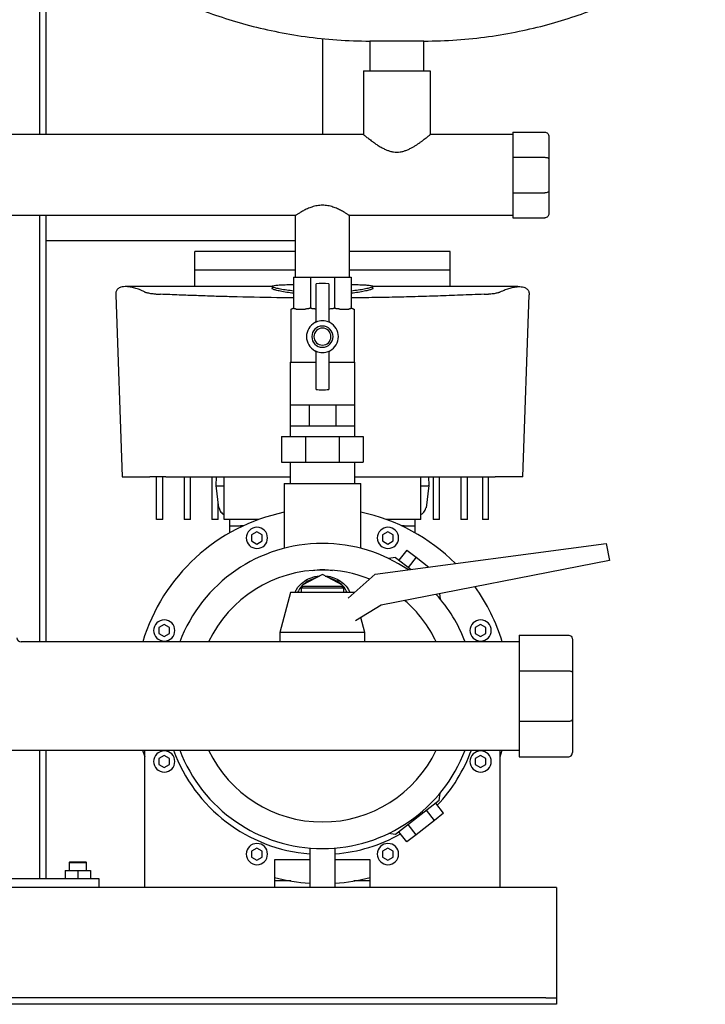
# Model space of a CAD drawing. Header units: millimetres. Extents: x 14 to 1601, y 11 to 891.
# Tile 5 of 6: x 1278 to 1601, y 11 to 474. Entities that reach past the tile are written whole.
import ezdxf

# ---------------------------------------------------------------- set-up
doc = ezdxf.new("R2010")
doc.units = ezdxf.units.MM

msp = doc.modelspace()

# ---------------------------------------------------------------- linework, layer by layer
at = {"color": 7, "linetype": 'Continuous', "lineweight": 25}
for p, q in [((1287.63, 769.79), (1287.63, 419.84)), ((1290.63, 769.79), (1290.63, 419.84)), ((1420.63, 465.06), (1420.63, 419.84)), ((1442.93, 463.79), (1442.93, 449.84)), ((1455.63, 463.79), (1442.93, 463.79)), ((1468.33, 463.79), (1455.63, 463.79)), ((1468.33, 449.84), (1468.33, 463.79)), ((1439.93, 449.84), (1439.93, 419.84)), ((1439.93, 449.84), (1471.33, 449.84)), ((1471.33, 449.84), (1471.33, 419.84)), ((1439.93, 419.84), (1101.33, 419.84)), ((1510.13, 419.84), (1471.33, 419.84)), ((1510.13, 420.94), (1525.13, 420.94)), ((1510.13, 420.94), (1510.13, 409.13)), ((1527.13, 418.94), (1527.13, 408.31)), ((1510.13, 409.13), (1525.13, 409.13)), ((1510.13, 409.13), (1510.13, 392.44)), ((1527.13, 408.31), (1527.13, 393.27)), ((1510.13, 392.44), (1525.13, 392.44)), ((1510.13, 392.44), (1510.13, 380.64)), ((1527.13, 393.27), (1527.13, 382.64)), ((1407.93, 381.74), (1133.33, 381.74)), ((1287.63, 381.74), (1287.63, 181.19)), ((1290.63, 381.74), (1290.63, 181.19)), ((1407.93, 352.79), (1407.93, 381.74)), ((1510.13, 381.74), (1433.33, 381.74)), ((1433.33, 352.79), (1433.33, 381.74)), ((1510.13, 380.64), (1525.13, 380.64)), ((1407.93, 369.79), (1290.63, 369.79)), ((1407.93, 364.79), (1360.63, 364.79)), ((1360.63, 356.23), (1360.63, 364.79)), ((1480.63, 364.79), (1433.33, 364.79)), ((1480.63, 356.23), (1480.63, 364.79)), ((1360.63, 356.23), (1407.93, 356.23)), ((1407.08, 352.79), (1415.02, 352.79)), ((1407.08, 352.79), (1407.08, 338.79)), ((1415.02, 352.79), (1415.02, 338.79)), ((1415.02, 352.79), (1426.24, 352.79)), ((1426.24, 352.79), (1426.24, 338.79)), ((1426.24, 352.79), (1434.17, 352.79)), ((1433.33, 356.23), (1480.63, 356.23)), ((1434.17, 352.79), (1434.17, 338.79)), ((1396.94, 348.32), (1328.71, 348.32)), ((1396.94, 348.47), (1396.94, 347.47)), ((1417.63, 331.66), (1417.63, 349.61)), ((1423.63, 349.61), (1423.63, 331.66)), ((1444.31, 347.47), (1444.31, 348.47)), ((1512.55, 348.32), (1444.31, 348.32)), ((1323.46, 344.45), (1326.43, 258.79)), ((1514.83, 258.79), (1517.8, 344.45)), ((1405.78, 337.79), (1405.78, 312.79)), ((1405.78, 337.79), (1406.08, 337.79)), ((1408.24, 337.79), (1412.44, 337.79)), ((1428.81, 337.79), (1433.01, 337.79)), ((1435.17, 337.79), (1435.47, 337.79)), ((1435.47, 337.79), (1435.47, 312.79)), ((1417.63, 299.97), (1417.63, 317.91)), ((1423.63, 317.91), (1423.63, 299.97)), ((1405.48, 312.79), (1405.48, 292.79)), ((1405.48, 312.79), (1417.63, 312.79)), ((1423.63, 312.79), (1435.77, 312.79)), ((1435.77, 312.79), (1435.77, 292.79)), ((1405.48, 292.79), (1405.48, 282.79)), ((1405.48, 292.79), (1409.92, 292.79)), ((1409.92, 292.79), (1414.35, 292.79)), ((1414.35, 292.79), (1414.35, 282.79)), ((1414.35, 292.79), (1420.63, 292.79)), ((1420.63, 292.79), (1426.9, 292.79)), ((1426.9, 292.79), (1426.9, 282.79)), ((1426.9, 292.79), (1431.34, 292.79)), ((1431.34, 292.79), (1435.77, 292.79)), ((1435.77, 292.79), (1435.77, 282.79)), ((1405.48, 282.79), (1405.48, 277.79)), ((1405.48, 282.79), (1409.92, 282.79)), ((1409.92, 282.79), (1414.35, 282.79)), ((1414.35, 282.79), (1420.63, 282.79)), ((1420.63, 282.79), (1426.9, 282.79)), ((1426.9, 282.79), (1431.34, 282.79)), ((1431.34, 282.79), (1435.77, 282.79)), ((1435.77, 282.79), (1435.77, 277.79)), ((1401.46, 277.79), (1401.46, 265.79)), ((1401.46, 277.79), (1412.69, 277.79)), ((1412.69, 277.79), (1412.69, 265.79)), ((1412.69, 277.79), (1428.57, 277.79)), ((1428.57, 277.79), (1428.57, 265.79)), ((1428.57, 277.79), (1439.8, 277.79)), ((1439.8, 277.79), (1439.8, 265.79)), ((1401.46, 265.79), (1412.69, 265.79)), ((1405.48, 265.79), (1405.48, 255.79)), ((1412.69, 265.79), (1428.57, 265.79)), ((1428.57, 265.79), (1439.8, 265.79)), ((1435.77, 265.79), (1435.77, 255.79)), ((1326.43, 258.79), (1339.43, 258.79)), ((1342.63, 238.79), (1342.63, 258.79)), ((1345.63, 238.79), (1345.63, 258.79)), ((1346.98, 258.79), (1405.48, 258.79)), ((1355.63, 258.79), (1355.63, 238.79)), ((1358.63, 238.79), (1358.63, 258.79)), ((1368.63, 258.79), (1368.63, 238.79)), ((1370.63, 254.79), (1370.77, 258.79)), ((1371.91, 244.3), (1370.63, 254.79)), ((1374.36, 238.79), (1374.36, 258.79)), ((1402.63, 255.79), (1402.63, 225.24)), ((1402.63, 255.79), (1420.63, 255.79)), ((1420.63, 255.79), (1438.63, 255.79)), ((1435.77, 258.79), (1494.27, 258.79)), ((1438.63, 225.24), (1438.63, 255.79)), ((1466.89, 238.79), (1466.89, 258.79)), ((1470.63, 254.79), (1469.34, 244.3)), ((1470.49, 258.79), (1470.63, 254.79)), ((1472.63, 258.79), (1472.63, 238.79)), ((1475.63, 238.79), (1475.63, 258.79)), ((1485.63, 258.79), (1485.63, 238.79)), ((1488.83, 238.79), (1488.83, 258.79)), ((1495.81, 258.79), (1495.81, 238.79)), ((1498.63, 238.79), (1498.63, 258.79)), ((1514.83, 258.79), (1501.82, 258.79)), ((1371.63, 238.79), (1371.63, 246.64)), ((1371.91, 244.3), (1372.08, 244.22)), ((1469.18, 244.22), (1469.34, 244.3)), ((1345.63, 238.79), (1342.63, 238.79)), ((1358.63, 238.79), (1355.63, 238.79)), ((1371.63, 238.79), (1368.63, 238.79)), ((1390.64, 238.79), (1374.36, 238.79)), ((1377.13, 235.79), (1377.13, 238.79)), ((1466.89, 238.79), (1450.61, 238.79)), ((1464.13, 238.79), (1464.13, 235.79)), ((1475.63, 238.79), (1472.63, 238.79)), ((1488.83, 238.79), (1485.63, 238.79)), ((1498.63, 238.79), (1495.81, 238.79)), ((1377.13, 232.57), (1377.13, 235.79)), ((1377.13, 235.79), (1380.13, 235.79)), ((1380.13, 235.79), (1383.37, 235.79)), ((1383.37, 235.79), (1382.13, 235.79)), ((1389.82, 233.05), (1387.32, 231.6)), ((1387.32, 231.6), (1387.32, 228.72)), ((1392.32, 231.6), (1389.82, 233.05)), ((1392.32, 228.72), (1392.32, 231.6)), ((1451.43, 233.05), (1448.93, 231.6)), ((1448.93, 231.6), (1448.93, 228.72)), ((1453.93, 231.6), (1451.43, 233.05)), ((1453.93, 228.72), (1453.93, 231.6)), ((1457.88, 235.79), (1461.13, 235.79)), ((1459.13, 235.79), (1457.88, 235.79)), ((1461.13, 235.79), (1464.13, 235.79)), ((1464.13, 235.79), (1464.13, 232.57)), ((1387.32, 228.72), (1389.82, 227.27)), ((1389.82, 227.27), (1392.32, 228.72)), ((1445.46, 213.03), (1554.07, 227.44)), ((1448.93, 228.72), (1451.43, 227.27)), ((1451.43, 227.27), (1453.93, 228.72)), ((1554.07, 227.44), (1555.63, 219.44)), ((1460.31, 224.4), (1456.62, 219.67)), ((1460.31, 224.4), (1464.63, 221.02)), ((1555.63, 219.44), (1448.27, 198.57)), ((1455.02, 220.92), (1451.61, 220.5)), ((1455.02, 220.92), (1462.27, 215.26)), ((1464.63, 221.02), (1460.94, 216.3)), ((1464.63, 221.02), (1470.6, 216.36)), ((1432.74, 201.79), (1445.46, 213.03)), ((1420.63, 212.88), (1411.13, 207.95)), ((1430.13, 207.95), (1420.63, 212.88)), ((1405.63, 204.44), (1400.63, 185.69)), ((1420.63, 204.44), (1405.63, 204.44)), ((1411.63, 207.44), (1410.63, 206.44)), ((1410.63, 206.44), (1410.63, 204.44)), ((1420.63, 206.44), (1410.63, 206.44)), ((1411.13, 207.95), (1411.13, 206.94)), ((1411.63, 207.44), (1420.63, 207.44)), ((1420.63, 207.44), (1429.63, 207.44)), ((1430.63, 206.44), (1420.63, 206.44)), ((1435.63, 204.44), (1420.63, 204.44)), ((1430.63, 206.44), (1429.63, 207.44)), ((1430.13, 206.94), (1430.13, 207.95)), ((1430.63, 204.44), (1430.63, 206.44)), ((1435.63, 204.44), (1435.63, 204.44)), ((1475.63, 203.89), (1475.93, 201.51)), ((1448.27, 198.57), (1436.23, 191.2)), ((1440.63, 185.69), (1438.75, 192.74)), ((1346.25, 189.48), (1343.75, 188.04)), ((1343.75, 188.04), (1343.75, 185.15)), ((1348.75, 188.04), (1346.25, 189.48)), ((1348.75, 185.15), (1348.75, 188.04)), ((1400.63, 185.69), (1400.63, 181.19)), ((1420.63, 185.69), (1400.63, 185.69)), ((1440.63, 185.69), (1420.63, 185.69)), ((1440.63, 181.19), (1440.63, 185.69)), ((1495, 189.48), (1492.5, 188.04)), ((1492.5, 188.04), (1492.5, 185.15)), ((1497.5, 188.04), (1495, 189.48)), ((1497.5, 185.15), (1497.5, 188.04)), ((1513.13, 181.19), (1278.98, 181.19)), ((1343.75, 185.15), (1346.25, 183.71)), ((1346.25, 183.71), (1348.75, 185.15)), ((1492.5, 185.15), (1495, 183.71)), ((1495, 183.71), (1497.5, 185.15)), ((1513.13, 184.44), (1536.13, 184.44)), ((1513.13, 184.44), (1513.13, 167.65)), ((1538.13, 182.44), (1538.13, 166.83)), ((1513.13, 167.65), (1513.13, 143.92)), ((1513.13, 167.65), (1536.13, 167.65)), ((1538.13, 166.83), (1538.13, 144.75)), ((1513.13, 143.92), (1513.13, 127.14)), ((1513.13, 143.92), (1536.13, 143.92)), ((1538.13, 144.75), (1538.13, 129.14)), ((1035.63, 130.39), (1513.13, 130.39)), ((1287.63, 130.39), (1287.63, 69.79)), ((1290.63, 130.39), (1290.63, 69.79)), ((1336.11, 130.39), (1337.13, 127.23)), ((1337.13, 65.79), (1337.13, 130.39)), ((1504.13, 127.23), (1505.14, 130.39)), ((1504.13, 65.79), (1504.13, 130.39)), ((1346.25, 127.87), (1343.75, 126.43)), ((1343.75, 126.43), (1343.75, 123.54)), ((1348.75, 126.43), (1346.25, 127.87)), ((1348.75, 123.54), (1348.75, 126.43)), ((1495, 127.87), (1492.5, 126.43)), ((1492.5, 126.43), (1492.5, 123.54)), ((1497.5, 126.43), (1495, 127.87)), ((1497.5, 123.54), (1497.5, 126.43)), ((1513.13, 127.14), (1536.13, 127.14)), ((1343.75, 123.54), (1346.25, 122.09)), ((1346.25, 122.09), (1348.75, 123.54)), ((1492.5, 123.54), (1495, 122.09)), ((1495, 122.09), (1497.5, 123.54)), ((1475.51, 106.66), (1455.02, 90.65)), ((1475.51, 106.66), (1475.93, 110.07)), ((1473.28, 97.31), (1469.58, 102.03)), ((1477.6, 100.68), (1473.91, 105.41)), ((1473.28, 97.31), (1464.63, 90.55)), ((1477.6, 100.68), (1473.28, 97.31)), ((1464.63, 90.55), (1460.94, 95.28)), ((1455.02, 90.65), (1451.61, 91.07)), ((1460.31, 87.18), (1456.62, 91.9)), ((1464.63, 90.55), (1460.31, 87.18)), ((1389.82, 84.3), (1387.32, 82.86)), ((1392.32, 82.86), (1389.82, 84.3)), ((1414.63, 84.29), (1414.63, 65.79)), ((1426.63, 65.79), (1426.63, 84.29)), ((1451.43, 84.3), (1448.93, 82.86)), ((1453.93, 82.86), (1451.43, 84.3)), ((1387.32, 82.86), (1387.32, 79.97)), ((1387.32, 79.97), (1389.82, 78.53)), ((1389.82, 78.53), (1392.32, 79.97)), ((1392.32, 79.97), (1392.32, 82.86)), ((1414.63, 78.79), (1398.13, 78.79)), ((1398.13, 78.79), (1398.13, 65.79)), ((1443.13, 78.79), (1426.63, 78.79)), ((1443.13, 65.79), (1443.13, 78.79)), ((1448.93, 82.86), (1448.93, 79.97)), ((1448.93, 79.97), (1451.43, 78.53)), ((1451.43, 78.53), (1453.93, 79.97)), ((1453.93, 79.97), (1453.93, 82.86)), ((1301.93, 77.79), (1301.63, 77.49)), ((1301.63, 77.49), (1301.63, 73.79)), ((1301.63, 77.49), (1302.28, 77.49)), ((1301.93, 77.79), (1302.53, 77.79)), ((1302.28, 77.49), (1309.63, 77.49)), ((1302.53, 77.79), (1309.33, 77.79)), ((1309.63, 77.49), (1309.33, 77.79)), ((1309.63, 73.79), (1309.63, 77.49)), ((1315.63, 69.79), (1225.63, 69.79)), ((1299.63, 73.79), (1299.63, 69.79)), ((1299.63, 73.79), (1305.63, 73.79)), ((1305.63, 73.79), (1305.63, 69.79)), ((1305.63, 73.79), (1311.63, 73.79)), ((1311.63, 73.79), (1311.63, 69.79)), ((1315.63, 65.79), (1315.63, 69.79)), ((1337.13, 65.79), (1204.13, 65.79)), ((1398.13, 65.79), (1337.13, 65.79)), ((1405.83, 68.79), (1398.13, 68.79)), ((1414.63, 65.79), (1398.13, 65.79)), ((1420.63, 65.79), (1414.63, 65.79)), ((1426.63, 65.79), (1420.63, 65.79)), ((1443.13, 65.79), (1426.63, 65.79)), ((1443.13, 68.79), (1435.43, 68.79)), ((1504.13, 65.79), (1443.13, 65.79)), ((1530.63, 65.79), (1504.13, 65.79)), ((1530.63, 65.79), (1530.63, 60.79)), ((1530.63, 60.79), (1530.63, 15.79)), ((1530.63, 15.79), (1530.63, 13.79)), ((1525.63, 13.79), (1015.63, 13.79)), ((1525.63, 10.79), (1015.63, 10.79)), ((1525.63, 13.79), (1530.63, 13.79)), ((1530.63, 10.79), (1525.63, 10.79)), ((1530.63, 13.79), (1530.63, 10.79))]:
    msp.add_line(p, q, dxfattribs=at)
for centre, radius, start, end in [((1420.63, 324.79), 25, 83.1079, 96.8921), ((1420.63, 324.79), 7.5, 118.0725, 241.9275), ((1420.63, 324.79), 5, 90, 270), ((1420.63, 324.79), 4, 90, 270), ((1416.63, 332.29), 1, 298.0725, 0), ((1420.63, 324.79), 7.5, 66.4218, 113.5782), ((1420.63, 324.79), 5, 270, 90), ((1420.63, 324.79), 4, 270, 90), ((1424.63, 332.29), 1, 180, 241.9275), ((1420.63, 324.79), 7.5, 298.0725, 61.9275), ((1416.63, 317.29), 1, 0, 61.9275), ((1420.63, 324.79), 7.5, 246.4218, 270), ((1420.63, 324.79), 7.5, 270, 293.5782), ((1424.63, 317.29), 1, 118.0725, 180), ((1420.63, 324.79), 25, 263.1079, 270), ((1420.63, 324.79), 25, 270, 276.8921), ((1420.63, 155.79), 88.25, 101.769, 163.2726), ((1420.63, 155.79), 88.25, 44.8556, 78.231), ((1389.82, 230.16), 5, 90, 270), ((1389.82, 230.16), 5, 270, 90), ((1451.43, 230.16), 5, 90, 270), ((1451.43, 230.16), 5, 270, 90), ((1420.63, 155.79), 71.75, 90, 159.2674), ((1420.63, 155.79), 71.75, 55.7432, 90), ((1420.63, 155.79), 59.25, 90, 154.6154), ((1420.63, 155.79), 59.25, 67.9775, 90), ((1420.35, 198.7), 12.88, 102.5938, 132.2575), ((1420.91, 198.7), 12.88, 47.7425, 77.4062), ((1419.19, 199.99), 11.15, 136.3275, 156.4956), ((1422.06, 199.99), 11.15, 23.5044, 43.6725), ((1420.63, 155.79), 88.25, 16.7274, 35.589), ((1420.63, 155.79), 59.25, 25.3846, 49.2993), ((1420.63, 155.79), 71.75, 20.7326, 41.7835), ((1346.25, 186.59), 5, 90, 270), ((1346.25, 186.59), 5, 270, 90), ((1495, 186.59), 5, 90, 270), ((1495, 186.59), 5, 270, 90), ((1278.98, 183.19), 2, 180.0001, 269.9993), ((1346.25, 124.98), 5, 90, 270), ((1346.25, 124.98), 5, 270, 90), ((1420.63, 155.79), 74.5, 199.9341, 265.3806), ((1420.63, 155.79), 71.75, 200.7326, 270), ((1420.63, 155.79), 59.25, 205.3846, 270), ((1420.63, 155.79), 59.25, 270, 334.6154), ((1420.63, 155.79), 71.75, 270, 339.2674), ((1420.63, 155.79), 74.5, 316.4672, 340.0659), ((1495, 124.98), 5, 90, 270), ((1495, 124.98), 5, 270, 90), ((1420.63, 155.79), 74.5, 274.6194, 299.5328), ((1389.82, 81.42), 5, 90, 270), ((1389.82, 81.42), 5, 270, 90), ((1451.43, 81.42), 5, 90, 270), ((1451.43, 81.42), 5, 270, 90), ((1420.63, 155.79), 88.25, 255.2289, 266.1015), ((1420.63, 155.79), 88.25, 273.8985, 284.7711)]:
    msp.add_arc(centre, radius, start, end, dxfattribs=at)
for points, knots in [([(1310.63, 517.94), (1310.71, 517.11), (1310.9, 515.31), (1312.15, 512.6), (1314.15, 509.49), (1317.13, 506.03), (1321.33, 502.05), (1326.72, 497.78), (1333.33, 493.29), (1340.92, 488.83), (1349.89, 484.23), (1360.26, 479.67), (1372.06, 475.3), (1384.79, 471.43), (1398.35, 468.2), (1412.65, 465.75), (1427.59, 464.11), (1437.76, 463.89), (1442.93, 463.79)], [0, 0, 0, 0, 0.016622, 0.036153, 0.05912, 0.090838, 0.127593, 0.175262, 0.228868, 0.287991, 0.35219, 0.431201, 0.515618, 0.604837, 0.698312, 0.795569, 0.896225, 1, 1, 1, 1]), ([(1468.33, 463.79), (1473.49, 463.89), (1483.67, 464.11), (1498.61, 465.75), (1512.91, 468.2), (1526.47, 471.43), (1539.2, 475.3), (1550.99, 479.67), (1561.37, 484.23), (1570.33, 488.83), (1577.93, 493.29), (1584.53, 497.78), (1589.72, 501.89), (1593.61, 505.54), (1596.41, 508.64), (1598.6, 511.72), (1600.23, 514.76), (1600.5, 516.95), (1600.63, 517.94)], [0, 0, 0, 0, 0.103778, 0.204436, 0.301697, 0.395174, 0.484396, 0.568815, 0.647829, 0.712029, 0.771154, 0.824762, 0.872432, 0.903943, 0.931838, 0.95609, 0.980149, 1, 1, 1, 1]), ([(1439.93, 419.84), (1439.93, 419.84), (1439.93, 419.84), (1439.94, 419.82), (1439.96, 419.81), (1439.99, 419.78), (1440.03, 419.75), (1440.08, 419.71), (1440.13, 419.67), (1440.19, 419.62), (1440.35, 419.49), (1440.65, 419.24), (1441.21, 418.8), (1441.9, 418.24), (1442.69, 417.63), (1443.61, 416.94), (1444.52, 416.27), (1445.62, 415.5), (1446.68, 414.8), (1447.78, 414.12), (1448.64, 413.64), (1449.67, 413.1), (1450.9, 412.54), (1452.42, 412.01), (1453.98, 411.66), (1455.62, 411.54), (1457.25, 411.66), (1458.81, 412), (1460.34, 412.54), (1461.76, 413.18), (1463.12, 413.91), (1464.16, 414.54), (1464.95, 415.04), (1465.52, 415.42), (1466.08, 415.81), (1466.81, 416.32), (1467.64, 416.93), (1468.56, 417.63), (1469.35, 418.24), (1470.04, 418.79), (1470.59, 419.24), (1470.93, 419.51), (1471.11, 419.66), (1471.21, 419.74), (1471.28, 419.8), (1471.32, 419.83), (1471.32, 419.84), (1471.33, 419.84)], [0, 0, 0, 0, 0.006876, 0.013767, 0.020673, 0.027598, 0.034544, 0.041514, 0.048509, 0.055533, 0.062588, 0.093241, 0.125188, 0.155394, 0.187759, 0.216897, 0.249986, 0.273278, 0.312441, 0.335737, 0.356441, 0.374559, 0.407918, 0.437124, 0.469357, 0.499827, 0.530257, 0.56243, 0.591637, 0.624986, 0.656267, 0.687359, 0.702918, 0.718497, 0.734027, 0.749859, 0.782918, 0.812029, 0.844326, 0.874473, 0.906365, 0.936966, 0.949734, 0.962407, 0.975, 0.987526, 1, 1, 1, 1]), ([(1525.13, 420.94), (1525.36, 420.94), (1525.62, 420.89), (1526.11, 420.7), (1526.35, 420.55), (1526.74, 420.16), (1526.89, 419.92), (1527.08, 419.43), (1527.13, 419.17), (1527.13, 418.94)], [0, 0, 0, 0, 0.25, 0.25, 0.5, 0.5, 0.75, 0.75, 1, 1, 1, 1]), ([(1525.13, 409.13), (1525.36, 409.13), (1525.62, 409.12), (1526.11, 409.04), (1526.35, 408.97), (1526.74, 408.81), (1526.89, 408.71), (1527.08, 408.51), (1527.13, 408.4), (1527.13, 408.31)], [0, 0, 0, 0, 0.25, 0.25, 0.5, 0.5, 0.75, 0.75, 1, 1, 1, 1]), ([(1527.13, 393.27), (1527.13, 393.17), (1527.08, 393.07), (1526.89, 392.86), (1526.74, 392.76), (1526.35, 392.6), (1526.11, 392.54), (1525.62, 392.46), (1525.36, 392.44), (1525.13, 392.44)], [0, 0, 0, 0, 0.25, 0.25, 0.5, 0.5, 0.75, 0.75, 1, 1, 1, 1]), ([(1433.33, 381.74), (1433.33, 381.74), (1433.32, 381.74), (1433.31, 381.75), (1433.29, 381.76), (1433.26, 381.78), (1433.23, 381.8), (1433.18, 381.83), (1433.13, 381.87), (1433.01, 381.95), (1432.77, 382.1), (1432.34, 382.38), (1431.8, 382.72), (1431.17, 383.1), (1430.44, 383.53), (1429.62, 383.98), (1428.7, 384.46), (1427.71, 384.93), (1426.67, 385.37), (1425.55, 385.77), (1424.41, 386.11), (1422.78, 386.47), (1420.64, 386.67), (1418.5, 386.47), (1416.87, 386.11), (1415.73, 385.78), (1414.6, 385.37), (1413.55, 384.93), (1412.56, 384.46), (1411.63, 383.99), (1410.82, 383.54), (1410.08, 383.1), (1409.46, 382.73), (1408.91, 382.38), (1408.48, 382.11), (1408.22, 381.93), (1408.07, 381.83), (1407.99, 381.78), (1407.94, 381.74), (1407.93, 381.74), (1407.93, 381.74)], [0, 0, 0, 0, 0.007713, 0.015445, 0.023201, 0.03098, 0.038787, 0.046622, 0.054488, 0.062387, 0.093031, 0.124984, 0.154997, 0.187465, 0.215862, 0.24992, 0.281202, 0.312515, 0.346072, 0.37462, 0.407258, 0.437247, 0.499736, 0.562006, 0.592025, 0.624681, 0.653498, 0.687401, 0.718648, 0.750063, 0.784024, 0.812345, 0.844892, 0.874972, 0.906835, 0.937398, 0.953218, 0.968914, 0.984502, 1, 1, 1, 1]), ([(1527.13, 382.64), (1527.13, 382.4), (1527.08, 382.15), (1526.89, 381.66), (1526.74, 381.42), (1526.35, 381.03), (1526.11, 380.88), (1525.62, 380.68), (1525.36, 380.64), (1525.13, 380.64)], [0, 0, 0, 0, 0.25, 0.25, 0.5, 0.5, 0.75, 0.75, 1, 1, 1, 1]), ([(1337, 345.87), (1336.21, 346.24), (1334.57, 347.01), (1332.36, 347.72), (1330.35, 348.17), (1328.6, 348.36), (1327.12, 348.32), (1325.63, 348.03), (1324.37, 347.33), (1323.53, 346.14), (1323.48, 345), (1323.46, 344.45)], [0, 0, 0, 0, 0.089077, 0.184285, 0.281478, 0.373787, 0.469109, 0.563681, 0.712194, 0.861097, 1, 1, 1, 1]), ([(1407.08, 345.21), (1405.97, 345.35), (1403.62, 345.64), (1400.82, 346.14), (1398.59, 346.64), (1397.32, 347.09), (1396.79, 347.36), (1396.94, 347.47), (1396.94, 347.47)], [0, 0, 0, 0, 0.183691, 0.387632, 0.59056, 0.794671, 0.997628, 1, 1, 1, 1]), ([(1407.08, 346.21), (1405.98, 346.35), (1403.64, 346.64), (1400.83, 347.14), (1398.62, 347.64), (1397.26, 348.09), (1396.79, 348.48), (1397.23, 348.78), (1398.58, 349.01), (1400.78, 349.16), (1403.61, 349.25), (1405.96, 349.28), (1407.08, 349.29)], [0, 0, 0, 0, 0.091316, 0.193385, 0.295378, 0.397592, 0.499424, 0.60179, 0.703562, 0.805878, 0.907899, 1, 1, 1, 1]), ([(1434.17, 349.29), (1435.28, 349.28), (1437.63, 349.25), (1440.46, 349.16), (1442.67, 349.01), (1444.02, 348.78), (1444.47, 348.48), (1444, 348.09), (1442.64, 347.64), (1440.44, 347.14), (1437.62, 346.64), (1435.28, 346.35), (1434.17, 346.21)], [0, 0, 0, 0, 0.091304, 0.193677, 0.295462, 0.39778, 0.499811, 0.601847, 0.704168, 0.805963, 0.908338, 1, 1, 1, 1]), ([(1444.31, 347.47), (1444.31, 347.47), (1444.46, 347.36), (1443.93, 347.09), (1442.66, 346.64), (1440.43, 346.14), (1437.62, 345.64), (1435.28, 345.35), (1434.17, 345.21)], [0, 0, 0, 0, 0.002036, 0.205615, 0.409763, 0.612862, 0.817119, 1, 1, 1, 1]), ([(1504.25, 345.87), (1505.04, 346.24), (1506.68, 347.01), (1508.9, 347.72), (1510.9, 348.17), (1512.65, 348.36), (1514.14, 348.32), (1515.62, 348.03), (1516.88, 347.33), (1517.73, 346.14), (1517.77, 345), (1517.8, 344.45)], [0, 0, 0, 0, 0.0890788, 0.1842858, 0.2814791, 0.3737902, 0.4691108, 0.5636834, 0.7121964, 0.8611009, 1, 1, 1, 1]), ([(1337, 345.87), (1337.03, 345.86), (1337.09, 345.83), (1337.18, 345.79), (1337.28, 345.75), (1337.39, 345.71), (1337.51, 345.67), (1337.64, 345.63), (1337.78, 345.59), (1337.92, 345.55), (1338.25, 345.46), (1338.83, 345.33), (1339.75, 345.16), (1340.8, 345.01), (1341.73, 344.91), (1342.46, 344.85), (1342.96, 344.81), (1343.47, 344.77), (1343.99, 344.74), (1344.34, 344.73), (1344.52, 344.72)], [0, 0, 0, 0, 0.02789, 0.055681, 0.0834, 0.111073, 0.138726, 0.166387, 0.194083, 0.221839, 0.249681, 0.374933, 0.499623, 0.625112, 0.74969, 0.800178, 0.850295, 0.900201, 0.950051, 1, 1, 1, 1]), ([(1407.08, 343.06), (1404.46, 343.08), (1394.69, 343.13), (1382.23, 343.41), (1369.62, 343.78), (1361.45, 344.07), (1353.05, 344.38), (1347.46, 344.6), (1344.52, 344.72)], [0, 0, 0, 0, 0.124497, 0.464254, 0.594352, 0.728394, 0.857297, 1, 1, 1, 1]), ([(1496.73, 344.72), (1492.96, 344.57), (1485.71, 344.28), (1474.87, 343.89), (1464.2, 343.56), (1453.38, 343.3), (1443.35, 343.12), (1436.94, 343.06), (1434.17, 343.04)], [0, 0, 0, 0, 0.183129, 0.351992, 0.522053, 0.695302, 0.868473, 1, 1, 1, 1]), ([(1496.73, 344.72), (1496.83, 344.72), (1497.03, 344.73), (1497.32, 344.75), (1497.61, 344.76), (1497.89, 344.78), (1498.17, 344.8), (1498.45, 344.82), (1498.73, 344.84), (1499.01, 344.87), (1499.59, 344.92), (1500.45, 345.01), (1501.49, 345.16), (1502.42, 345.33), (1503.05, 345.47), (1503.45, 345.58), (1503.69, 345.65), (1503.91, 345.72), (1504.1, 345.8), (1504.2, 345.85), (1504.25, 345.87)], [0, 0, 0, 0, 0.027693, 0.055336, 0.082955, 0.110577, 0.138228, 0.165934, 0.193722, 0.221619, 0.249653, 0.37413, 0.499566, 0.624285, 0.749617, 0.799804, 0.849779, 0.899699, 0.94972, 1, 1, 1, 1]), ([(1406.91, 338.23), (1406.9, 338.21), (1406.87, 338.17), (1406.82, 338.11), (1406.77, 338.06), (1406.72, 338.02), (1406.67, 337.98), (1406.61, 337.94), (1406.56, 337.91), (1406.5, 337.88), (1406.39, 337.83), (1406.24, 337.79), (1406.14, 337.79), (1406.08, 337.79)], [0, 0, 0, 0, 0.043558, 0.089834, 0.139001, 0.191204, 0.246563, 0.305179, 0.367139, 0.432513, 0.501363, 0.727535, 1, 1, 1, 1]), ([(1407.08, 338.79), (1407.08, 338.69), (1407.07, 338.59), (1407.01, 338.4), (1406.97, 338.31), (1406.91, 338.23)], [0, 0, 0, 0, 0.5, 0.5, 1, 1, 1, 1]), ([(1408.24, 337.79), (1408.18, 337.79), (1408.06, 337.79), (1407.9, 337.8), (1407.76, 337.81), (1407.62, 337.83), (1407.49, 337.86), (1407.35, 337.9), (1407.21, 337.96), (1407.09, 338.03), (1407, 338.12), (1406.94, 338.19), (1406.91, 338.23)], [0, 0, 0, 0, 0.11467, 0.22187, 0.321639, 0.414022, 0.49908, 0.620392, 0.730617, 0.830194, 0.919716, 1, 1, 1, 1]), ([(1414.95, 338.23), (1414.91, 338.21), (1414.84, 338.17), (1414.73, 338.11), (1414.61, 338.06), (1414.47, 338.02), (1414.33, 337.98), (1414.18, 337.94), (1414.02, 337.91), (1413.86, 337.88), (1413.55, 337.83), (1413.07, 337.79), (1412.66, 337.79), (1412.44, 337.79)], [0, 0, 0, 0, 0.0435581, 0.0898342, 0.1390013, 0.191204, 0.246563, 0.3051795, 0.3671387, 0.4325128, 0.5013633, 0.7275355, 1, 1, 1, 1]), ([(1415.02, 338.79), (1415.02, 338.69), (1415.01, 338.59), (1414.99, 338.4), (1414.97, 338.31), (1414.95, 338.23)], [0, 0, 0, 0, 0.5, 0.5, 1, 1, 1, 1]), ([(1417.66, 337.79), (1417.55, 337.79), (1417.34, 337.79), (1417.04, 337.8), (1416.76, 337.81), (1416.5, 337.83), (1416.22, 337.86), (1415.93, 337.9), (1415.64, 337.96), (1415.38, 338.03), (1415.15, 338.12), (1415.01, 338.19), (1414.95, 338.23)], [0, 0, 0, 0, 0.11467, 0.22187, 0.321639, 0.414022, 0.49908, 0.620392, 0.730617, 0.830194, 0.919716, 1, 1, 1, 1]), ([(1426.31, 338.23), (1426.27, 338.21), (1426.2, 338.17), (1426.09, 338.11), (1425.96, 338.06), (1425.83, 338.02), (1425.68, 337.98), (1425.53, 337.94), (1425.36, 337.91), (1425.18, 337.88), (1424.85, 337.83), (1424.32, 337.79), (1423.85, 337.79), (1423.6, 337.79)], [0, 0, 0, 0, 0.043558, 0.089834, 0.139001, 0.191204, 0.246563, 0.305179, 0.367139, 0.432513, 0.501363, 0.727535, 1, 1, 1, 1]), ([(1426.24, 338.79), (1426.24, 338.69), (1426.24, 338.59), (1426.27, 338.4), (1426.29, 338.31), (1426.31, 338.23)], [0, 0, 0, 0, 0.5, 0.5, 1, 1, 1, 1]), ([(1428.81, 337.79), (1428.72, 337.79), (1428.54, 337.79), (1428.27, 337.8), (1428.03, 337.81), (1427.79, 337.83), (1427.54, 337.86), (1427.27, 337.9), (1426.99, 337.96), (1426.73, 338.03), (1426.51, 338.12), (1426.37, 338.19), (1426.31, 338.23)], [0, 0, 0, 0, 0.11467, 0.22187, 0.321639, 0.414022, 0.49908, 0.620392, 0.730617, 0.830194, 0.919716, 1, 1, 1, 1]), ([(1434.34, 338.23), (1434.33, 338.21), (1434.3, 338.17), (1434.25, 338.11), (1434.2, 338.06), (1434.14, 338.02), (1434.07, 337.98), (1434, 337.94), (1433.92, 337.91), (1433.84, 337.88), (1433.68, 337.83), (1433.41, 337.79), (1433.15, 337.79), (1433.01, 337.79)], [0, 0, 0, 0, 0.0435581, 0.0898342, 0.1390013, 0.191204, 0.246563, 0.3051795, 0.3671387, 0.4325128, 0.5013633, 0.7275355, 1, 1, 1, 1]), ([(1434.34, 338.23), (1434.29, 338.31), (1434.24, 338.4), (1434.19, 338.59), (1434.17, 338.69), (1434.17, 338.79)], [0, 0, 0, 0, 0.5, 0.5, 1, 1, 1, 1]), ([(1435.17, 337.79), (1435.15, 337.79), (1435.1, 337.79), (1435.03, 337.8), (1434.96, 337.81), (1434.89, 337.83), (1434.81, 337.86), (1434.71, 337.9), (1434.61, 337.96), (1434.51, 338.03), (1434.42, 338.12), (1434.37, 338.19), (1434.34, 338.23)], [0, 0, 0, 0, 0.11467, 0.22187, 0.321639, 0.414022, 0.49908, 0.620392, 0.730617, 0.830194, 0.919716, 1, 1, 1, 1]), ([(1346.98, 258.79), (1346.88, 258.79), (1346.69, 258.79), (1346.39, 258.79), (1346.1, 258.79), (1345.82, 258.79), (1345.53, 258.79), (1345.25, 258.79), (1344.97, 258.79), (1344.7, 258.79), (1344.11, 258.79), (1343.24, 258.79), (1342.19, 258.79), (1341.26, 258.79), (1340.63, 258.79), (1340.23, 258.79), (1339.99, 258.79), (1339.77, 258.79), (1339.58, 258.79), (1339.48, 258.79), (1339.43, 258.79)], [0, 0, 0, 0, 0.027851, 0.055614, 0.083315, 0.110979, 0.138633, 0.166301, 0.194009, 0.221784, 0.24965, 0.374532, 0.499508, 0.624462, 0.749518, 0.799747, 0.849758, 0.899703, 0.949733, 1, 1, 1, 1]), ([(1370.63, 254.79), (1370.69, 254.76), (1370.82, 254.7), (1371.86, 254.65), (1373.08, 254.64), (1374.08, 254.66), (1374.36, 254.66)], [0, 0, 0, 0, 0.277421, 0.575204, 0.882058, 1, 1, 1, 1]), ([(1466.89, 254.66), (1466.93, 254.66), (1467.71, 254.64), (1468.97, 254.64), (1470.36, 254.68), (1470.54, 254.75), (1470.63, 254.79)], [0, 0, 0, 0, 0.015877, 0.3208, 0.673102, 1, 1, 1, 1]), ([(1494.27, 258.79), (1494.38, 258.79), (1494.59, 258.79), (1494.91, 258.79), (1495.23, 258.79), (1495.54, 258.79), (1495.85, 258.79), (1496.15, 258.79), (1496.45, 258.79), (1496.74, 258.79), (1497.02, 258.79), (1497.3, 258.79), (1497.57, 258.79), (1497.84, 258.79), (1498.1, 258.79), (1498.35, 258.79), (1498.59, 258.79), (1498.82, 258.79), (1499.11, 258.79), (1499.46, 258.79), (1499.85, 258.79), (1500.22, 258.79), (1500.57, 258.79), (1500.89, 258.79), (1501.17, 258.79), (1501.43, 258.79), (1501.65, 258.79), (1501.76, 258.79), (1501.82, 258.79)], [0, 0, 0, 0, 0.030149, 0.060298, 0.090427, 0.120515, 0.150545, 0.180495, 0.210348, 0.240083, 0.269683, 0.299129, 0.328403, 0.357488, 0.386368, 0.415027, 0.443449, 0.47162, 0.499526, 0.552557, 0.606493, 0.661233, 0.716668, 0.772683, 0.829152, 0.88595, 0.942943, 1, 1, 1, 1]), ([(1372.08, 244.22), (1372.15, 243.88), (1372.3, 243.19), (1372.86, 242.27), (1373.56, 241.55), (1374.13, 241.28), (1374.36, 241.17)], [0, 0, 0, 0, 0.2550792, 0.5259291, 0.8038763, 1, 1, 1, 1]), ([(1466.89, 241.17), (1467.13, 241.28), (1467.69, 241.55), (1468.39, 242.27), (1468.95, 243.19), (1469.1, 243.88), (1469.18, 244.22)], [0, 0, 0, 0, 0.196124, 0.474071, 0.744921, 1, 1, 1, 1]), ([(1415.83, 214.84), (1417.41, 215.12), (1419.02, 215.27), (1422.23, 215.27), (1423.84, 215.12), (1425.43, 214.84)], [0, 0, 0, 0, 0.5, 0.5, 1, 1, 1, 1]), ([(1407.75, 204.44), (1407.98, 205), (1408.64, 206.59), (1410.65, 208.78), (1413.55, 210.78), (1416.55, 211.98), (1418.54, 212.14), (1419.32, 212.2)], [0, 0, 0, 0, 0.130523, 0.369658, 0.608909, 0.847887, 1, 1, 1, 1]), ([(1421.94, 212.2), (1422.71, 212.14), (1424.71, 211.98), (1427.7, 210.78), (1430.6, 208.78), (1432.62, 206.59), (1433.27, 205), (1433.5, 204.44)], [0, 0, 0, 0, 0.152384, 0.391491, 0.630505, 0.869028, 1, 1, 1, 1]), ([(1536.13, 184.44), (1536.36, 184.44), (1536.62, 184.39), (1537.11, 184.2), (1537.35, 184.05), (1537.74, 183.66), (1537.89, 183.42), (1538.08, 182.93), (1538.13, 182.67), (1538.13, 182.44)], [0, 0, 0, 0, 0.25, 0.25, 0.5, 0.5, 0.75, 0.75, 1, 1, 1, 1]), ([(1536.13, 167.65), (1536.36, 167.65), (1536.62, 167.64), (1537.11, 167.56), (1537.35, 167.49), (1537.74, 167.33), (1537.89, 167.23), (1538.08, 167.03), (1538.13, 166.92), (1538.13, 166.83)], [0, 0, 0, 0, 0.25, 0.25, 0.5, 0.5, 0.75, 0.75, 1, 1, 1, 1]), ([(1536.13, 143.92), (1536.36, 143.92), (1536.62, 143.94), (1537.11, 144.02), (1537.35, 144.08), (1537.74, 144.24), (1537.89, 144.34), (1538.08, 144.55), (1538.13, 144.65), (1538.13, 144.75)], [0, 0, 0, 0, 0.25, 0.25, 0.5, 0.5, 0.75, 0.75, 1, 1, 1, 1]), ([(1536.13, 127.14), (1536.36, 127.14), (1536.62, 127.18), (1537.11, 127.38), (1537.35, 127.53), (1537.74, 127.92), (1537.89, 128.16), (1538.08, 128.65), (1538.13, 128.9), (1538.13, 129.14)], [0, 0, 0, 0, 0.25, 0.25, 0.5, 0.5, 0.75, 0.75, 1, 1, 1, 1])]:
    msp.add_open_spline(points, degree=3, knots=knots, dxfattribs=at)
for points in [[(1360.63, 348.31), (1360.63, 351.35), (1360.63, 353.99), (1360.63, 356.23)], [(1480.63, 348.31), (1480.63, 351.35), (1480.63, 353.99), (1480.63, 356.23)]]:
    msp.add_open_spline(points, degree=3, dxfattribs=at)

doc.saveas('drawing.dxf')
